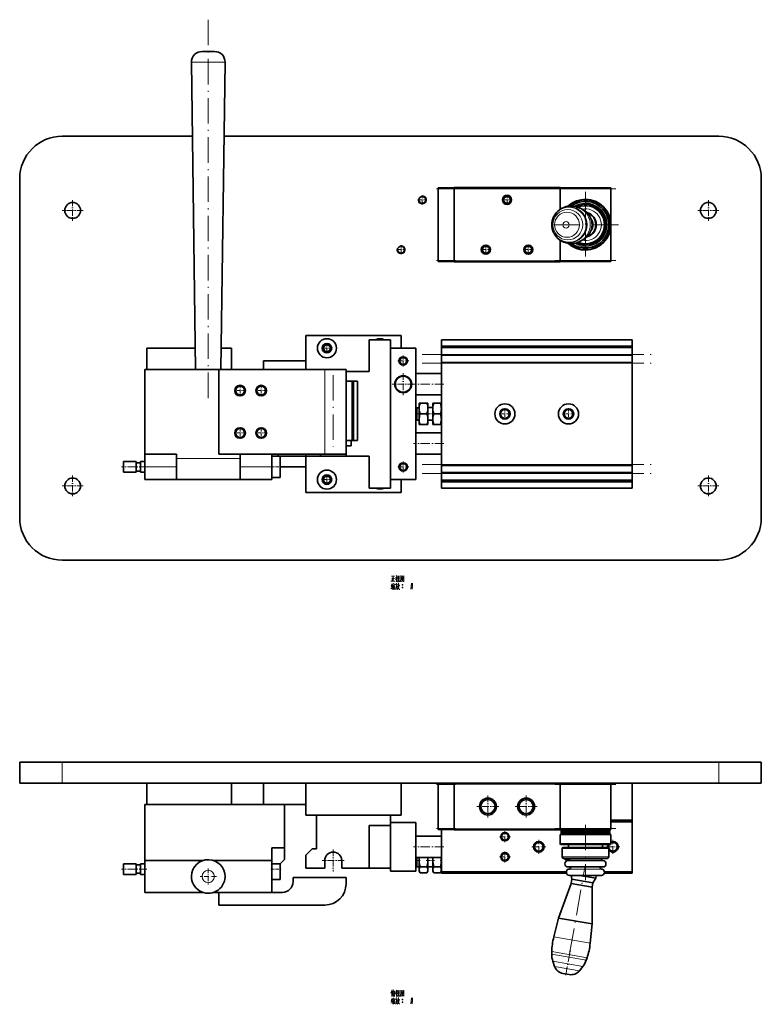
# Model space of a CAD drawing. Extents: x -161 to 1343, y -181 to 611.
# Tile 2 of 8: x 35 to 385, y -181 to 284. Entities that reach past the tile are written whole.
import ezdxf

# ---------------------------------------------------------------- set-up
doc = ezdxf.new("R2010")
doc.units = 0
doc.linetypes.add('DASHDOT', pattern=[18.5, 12, -3, 0.5, -3])

msp = doc.modelspace()

# ---------------------------------------------------------------- linework, layer by layer
at = {"color": 7, "linetype": 'DASHDOT', "lineweight": 13}
for p, q in [((124, 283.5), (124, 103.5)), ((235, 203.75), (295, 203.75)), ((287.6, 203.65), (316.4, 203.65)), ((302, 202.35), (302, 171.15)), ((317.6, 186.75), (286.4, 186.75)), ((235, 169.75), (295, 169.75)), ((287.6, 169.85), (316.4, 169.85)), ((225, 125.6), (333, 125.6)), ((225, 121.4), (333, 121.4)), ((183, 115.8), (183, 82.2)), ((225, 73.6), (333, 73.6)), ((225, 69.4), (333, 69.4)), ((235, -77.24), (295, -77.24)), ((287.6, -77.34), (316.4, -77.34)), ((302, -96.37), (302, -122.41)), ((235, -98.24), (295, -98.24)), ((287.6, -98.04), (316.4, -98.04)), ((294.52, -157.15), (301.82, -115.75))]:
    msp.add_line(p, q, dxfattribs=at)
at = {"color": 7, "lineweight": 35, "ltscale": 0.146156}
msp.add_line((126.93, 268.5), (121.09, 268.5), dxfattribs=at)
at = {"color": 7, "lineweight": 13, "ltscale": 0.396567}
msp.add_line((131.93, 263.43), (116.07, 263.43), dxfattribs=at)
at = {"color": 7, "lineweight": 35}
for p, q in [((118, 118.5), (116.07, 263.43)), ((130, 118.5), (131.93, 263.43)), ((55, 228.5), (116.53, 228.5)), ((131.47, 228.5), (365, 228.5)), ((35, 208.5), (35, 48.5)), ((385, 48.5), (385, 208.5)), ((232.5, 203.65), (232.5, 169.85)), ((290, 204.25), (240, 204.25)), ((240, 203.75), (240, 169.75)), ((314, 204.15), (290, 204.15)), ((290, 169.25), (240, 169.25)), ((314, 169.35), (290, 169.35)), ((215, 134.5), (170, 134.5)), ((210, 62.5), (210, 132.5)), ((234, 132.5), (324, 132.5)), ((95, 128.5), (117.87, 128.5)), ((210, 128.5), (210, 66.5)), ((222, 128.5), (222, 66.5)), ((324, 129.5), (234, 129.5)), ((324, 128.8), (234, 128.8)), ((150, 122.5), (170, 122.5)), ((324, 125.2), (234, 125.2)), ((324, 121.8), (234, 121.8)), ((234, 121.4), (234, 73.6)), ((324, 121.4), (324, 73.6)), ((94, 118.5), (129, 118.5)), ((94, 118.5), (94, 78.5)), ((129, 118.5), (129, 78.5)), ((179, 118.5), (129, 118.5)), ((189, 78.5), (189, 118.5)), ((94, 87.5), (94, 113.5)), ((191.87, 113), (191.87, 85)), ((192.5, 113), (192.5, 85)), ((194.5, 113), (194.5, 85)), ((129, 78.5), (179, 78.5)), ((170, 77.5), (200, 77.5)), ((324, 73.2), (234, 73.2)), ((324, 69.8), (234, 69.8)), ((109, 66.5), (139, 66.5)), ((324, 66.2), (234, 66.2)), ((324, 65.5), (234, 65.5)), ((170, 60.5), (215, 60.5)), ((324, 62.5), (234, 62.5)), ((365, 28.5), (55, 28.5)), ((35, -66.74), (55, -66.74)), ((55, -66.74), (365, -66.74)), ((365, -66.74), (385, -66.74)), ((35, -76.74), (55, -76.74)), ((55, -76.74), (365, -76.74)), ((95, -76.74), (135, -76.74)), ((150, -76.74), (170, -76.74)), ((215, -76.74), (170, -76.74)), ((232.5, -77.34), (232.5, -98.04)), ((290, -76.74), (240, -76.74)), ((240, -77.24), (240, -98.24)), ((290, -76.74), (324, -76.74)), ((314, -76.84), (290, -76.84)), ((290, -77.24), (290, -98.24)), ((314, -77.34), (314, -98.04)), ((365, -76.74), (385, -76.74)), ((94, -113.24), (94, -86.74)), ((94, -86.74), (160, -86.74)), ((95, -86.74), (135, -86.74)), ((150, -86.74), (170, -86.74)), ((160, -107.24), (160, -86.74)), ((215, -91.74), (170, -91.74)), ((200, -96.74), (200, -116.74)), ((210, -116.74), (210, -96.74)), ((222, -95.24), (222, -118.24)), ((324, -94.94), (324, -118.54)), ((234, -98.54), (234, -118.54)), ((290, -98.74), (240, -98.74)), ((314, -98.54), (290, -98.54)), ((290, -100.94), (314, -100.94)), ((290.5, -98.64), (313.5, -98.64)), ((290.5, -99.24), (313.5, -99.24)), ((290.5, -99.44), (313.5, -99.44)), ((290.5, -100.04), (313.5, -100.04)), ((290.5, -100.24), (313.5, -100.24)), ((290.5, -100.84), (313.5, -100.84)), ((290.6, -99.34), (313.4, -99.34)), ((290.6, -100.14), (313.4, -100.14)), ((290, -105.39), (314, -105.39)), ((290.25, -105.64), (313.75, -105.64)), ((291.5, -107.04), (312.5, -107.04)), ((94, -113.24), (121.42, -113.24)), ((94, -113.24), (121.42, -113.24)), ((126.59, -113.24), (154, -113.24)), ((126.59, -113.24), (154, -113.24)), ((291.75, -112.24), (312.25, -112.24)), ((293.01, -118.54), (234, -118.54)), ((293.09, -119.24), (234, -119.24)), ((164, -121.24), (189, -121.24)), ((94, -128.24), (121.42, -128.24)), ((126.58, -128.24), (154, -128.24)), ((159, -128.24), (129, -128.24)), ((179, -134.24), (129, -134.24))]:
    msp.add_line(p, q, dxfattribs=at)
at = {"color": 7, "lineweight": 13, "ltscale": 5.53131e-05}
msp.add_line((131.93, 263.43), (131.93, 263.43), dxfattribs=at)
at = {"color": 7, "linetype": 'DASHDOT', "lineweight": 13, "ltscale": 0.105365}
for p, q in [((225, 200.61), (225, 196.39)), ((265, 200.61), (265, 196.39)), ((227.11, 198.5), (222.89, 198.5)), ((267.11, 198.5), (262.89, 198.5)), ((215, 177.11), (215, 172.89)), ((255, 177.11), (255, 172.89)), ((275, 177.11), (275, 172.89)), ((217.11, 175), (212.89, 175)), ((257.11, 175), (252.89, 175)), ((277.11, 175), (272.89, 175)), ((180, 130.61), (180, 126.39)), ((182.11, 128.5), (177.89, 128.5)), ((182.11, 66.5), (177.89, 66.5)), ((180, 68.61), (180, 64.39))]:
    msp.add_line(p, q, dxfattribs=at)
at = {"color": 7, "linetype": 'DASHDOT', "lineweight": 13, "ltscale": 0.225015}
for p, q in [((240.75, 203.65), (231.75, 203.65)), ((240.75, 169.85), (231.75, 169.85)), ((240.75, -77.34), (231.75, -77.34)), ((240.75, -98.04), (231.75, -98.04))]:
    msp.add_line(p, q, dxfattribs=at)
at = {"color": 7, "lineweight": 35, "ltscale": 0.1875}
for p, q in [((232.5, 204.15), (240, 204.15)), ((232.5, 169.35), (240, 169.35)), ((232.5, -76.84), (240, -76.84)), ((232.5, -98.54), (240, -98.54))]:
    msp.add_line(p, q, dxfattribs=at)
at = {"color": 7, "lineweight": 35, "ltscale": 0.0125}
for p, q in [((232.5, 203.65), (232.5, 204.15)), ((240, 203.75), (240, 204.25)), ((290, 203.75), (290, 204.25)), ((314, 203.65), (314, 204.15)), ((232.5, 169.35), (232.5, 169.85)), ((240, 169.25), (240, 169.75)), ((290, 169.25), (290, 169.75)), ((314, 169.35), (314, 169.85)), ((232.5, -77.34), (232.5, -76.84)), ((240, -77.24), (240, -76.74)), ((290, -77.24), (290, -76.74)), ((314, -77.34), (314, -76.84)), ((232.5, -98.54), (232.5, -98.04)), ((240, -98.74), (240, -98.24)), ((290, -98.74), (290, -98.24)), ((314, -98.54), (314, -98.04))]:
    msp.add_line(p, q, dxfattribs=at)
at = {"color": 7, "lineweight": 13, "ltscale": 0.1875}
for p, q in [((232.5, 203.65), (240, 203.65)), ((232.5, 169.85), (240, 169.85)), ((232.5, -77.34), (240, -77.34)), ((232.5, -98.04), (240, -98.04))]:
    msp.add_line(p, q, dxfattribs=at)
at = {"color": 7, "lineweight": 13}
for p, q in [((290, 203.75), (240, 203.75)), ((314, 203.65), (290, 203.65)), ((290, 169.75), (240, 169.75)), ((314, 169.85), (290, 169.85)), ((324, 125.6), (234, 125.6)), ((324, 121.4), (234, 121.4)), ((179, 78.5), (179, 118.5)), ((109, 76.5), (139, 76.5)), ((324, 73.6), (234, 73.6)), ((324, 69.4), (234, 69.4)), ((290, -77.24), (240, -77.24)), ((314, -77.34), (290, -77.34)), ((290, -98.24), (240, -98.24)), ((314, -98.04), (290, -98.04)), ((291, -107.54), (313, -107.54)), ((291, -111.49), (313, -111.49))]:
    msp.add_line(p, q, dxfattribs=at)
at = {"color": 7, "lineweight": 35, "ltscale": 0.244524}
msp.add_line((290, 203.75), (290, 193.97), dxfattribs=at)
at = {"color": 7, "lineweight": 35, "ltscale": 0.422229}
for p, q in [((314, 203.65), (314, 186.76)), ((314, 186.74), (314, 169.85))]:
    msp.add_line(p, q, dxfattribs=at)
at = {"color": 7, "linetype": 'DASHDOT', "lineweight": 13, "ltscale": 0.24375}
for p, q in [((60, 198.38), (60, 188.62)), ((360, 198.38), (360, 188.62)), ((64.88, 193.5), (55.12, 193.5)), ((364.88, 193.5), (355.12, 193.5)), ((60, 68.37), (60, 58.62)), ((360, 68.37), (360, 58.62)), ((64.88, 63.5), (55.12, 63.5)), ((364.88, 63.5), (355.12, 63.5))]:
    msp.add_line(p, q, dxfattribs=at)
at = {"color": 7, "lineweight": 35, "ltscale": 0.002215}
for p, q in [((286.96, 190.47), (287, 190.55)), ((286.96, 183.03), (287, 182.95))]:
    msp.add_line(p, q, dxfattribs=at)
at = {"color": 7, "lineweight": 35, "ltscale": 0.035733}
msp.add_line((300.76, 193.91), (299.49, 194.55), dxfattribs=at)
at = {"color": 7, "lineweight": 35, "ltscale": 0.244526}
msp.add_line((290, 179.53), (290, 169.75), dxfattribs=at)
at = {"color": 7, "lineweight": 35, "ltscale": 0.035734}
msp.add_line((300.76, 179.59), (299.49, 178.95), dxfattribs=at)
at = {"color": 7, "lineweight": 35, "ltscale": 0.399999}
msp.add_line((170, 118.5), (170, 134.5), dxfattribs=at)
at = {"color": 7, "lineweight": 35, "ltscale": 0.375}
for p, q in [((200, 117.5), (200, 132.5)), ((109, 78.5), (94, 78.5)), ((154, 78.5), (139, 78.5)), ((200, 77.5), (200, 62.5)), ((94, 66.5), (109, 66.5)), ((139, 66.5), (154, 66.5)), ((170, -91.74), (170, -76.74)), ((215, -91.74), (215, -76.74)), ((94, -128.24), (94, -113.24)), ((154, -128.24), (154, -113.24)), ((294.5, -120.24), (309.5, -120.24))]:
    msp.add_line(p, q, dxfattribs=at)
at = {"color": 7, "lineweight": 35, "ltscale": 0.25}
for p, q in [((210, 132.5), (200, 132.5)), ((95, 128.5), (95, 118.5)), ((189, 118.5), (179, 118.5)), ((109, 66.5), (109, 76.5)), ((139, 66.5), (139, 76.5)), ((158, 67.5), (158, 77.5)), ((179, 78.5), (189, 78.5)), ((210, 62.5), (200, 62.5)), ((35, -66.74), (35, -76.74)), ((385, -66.74), (385, -76.74)), ((95, -76.74), (95, -86.74)), ((135, -76.74), (135, -86.74)), ((150, -86.74), (150, -76.74)), ((200, -96.74), (210, -96.74)), ((210, -116.74), (200, -116.74)), ((305.14, -125.75), (295.29, -124.02)), ((305.48, -123.78), (295.63, -122.05))]:
    msp.add_line(p, q, dxfattribs=at)
at = {"color": 7, "lineweight": 35, "ltscale": 0.15}
for p, q in [((215, 128.5), (215, 134.5)), ((90, 75), (84, 75)), ((94, 72.5), (94, 78.5)), ((109, 72.5), (109, 78.5)), ((154, 72.5), (154, 78.5)), ((90, 70), (84, 70)), ((94, 66.5), (94, 72.5)), ((109, 66.5), (109, 72.5)), ((154, 66.5), (154, 72.5)), ((154, -107.24), (160, -107.24)), ((154, -113.24), (154, -107.24)), ((170, -110.74), (170, -116.74)), ((90, -114.74), (84, -114.74)), ((90, -119.74), (84, -119.74)), ((94, -123.24), (94, -117.24)), ((129, -128.24), (129, -134.24))]:
    msp.add_line(p, q, dxfattribs=at)
at = {"color": 7, "lineweight": 35, "ltscale": 0.4}
for p, q in [((234, 116.5), (234, 132.5)), ((234, 62.5), (234, 78.5)), ((175, -107.74), (175, -91.74)), ((305.12, -143.12), (289.36, -140.34))]:
    msp.add_line(p, q, dxfattribs=at)
at = {"color": 7, "lineweight": 35, "ltscale": 0.075}
for p, q in [((324, 132.5), (324, 129.5)), ((324, 65.5), (324, 62.5)), ((189, -121.24), (189, -124.24))]:
    msp.add_line(p, q, dxfattribs=at)
at = {"color": 7, "lineweight": 35, "ltscale": 0.121666}
msp.add_line((130.13, 128.5), (135, 128.5), dxfattribs=at)
at = {"color": 7, "lineweight": 35, "ltscale": 0.249999}
for p, q in [((135, 118.5), (135, 128.5)), ((324, -94.24), (314, -94.24)), ((314, -94.24), (324, -94.24)), ((324, -94.94), (314, -94.94))]:
    msp.add_line(p, q, dxfattribs=at)
at = {"color": 7, "lineweight": 35, "ltscale": 0.3}
for p, q in [((222, 128.5), (210, 128.5)), ((222, 116.5), (234, 116.5)), ((234, 106.5), (222, 106.5)), ((222, 88.5), (234, 88.5)), ((158, 77.5), (170, 77.5)), ((177, 77.5), (189, 77.5)), ((234, 78.5), (222, 78.5)), ((170, 72.5), (158, 72.5)), ((222, 66.5), (210, 66.5)), ((222, -95.24), (210, -95.24)), ((234, -101.74), (222, -101.74)), ((234, -111.74), (222, -111.74)), ((222, -118.24), (210, -118.24))]:
    msp.add_line(p, q, dxfattribs=at)
at = {"color": 7, "lineweight": 35, "ltscale": 0.0175}
for p, q in [((234, 129.5), (234, 128.8)), ((324, 129.5), (324, 128.8)), ((234, 66.2), (234, 65.5)), ((324, 66.2), (324, 65.5)), ((324, -94.24), (324, -94.94)), ((234, -118.54), (234, -119.24)), ((324, -118.54), (324, -119.24))]:
    msp.add_line(p, q, dxfattribs=at)
at = {"color": 7, "lineweight": 35, "ltscale": 0.08}
for p, q in [((234, 128.8), (234, 125.6)), ((324, 128.8), (324, 125.6)), ((234, 69.4), (234, 66.2)), ((324, 69.4), (324, 66.2))]:
    msp.add_line(p, q, dxfattribs=at)
at = {"color": 7, "lineweight": 35, "ltscale": 0.01}
for p, q in [((234, 125.2), (234, 125.6)), ((324, 125.2), (324, 125.6)), ((234, 121.4), (234, 121.8)), ((324, 121.4), (324, 121.8)), ((234, 73.2), (234, 73.6)), ((234, 69.4), (234, 69.8)), ((324, 73.2), (324, 73.6)), ((324, 69.4), (324, 69.8))]:
    msp.add_line(p, q, dxfattribs=at)
at = {"color": 7, "lineweight": 35, "ltscale": 0.099999}
msp.add_line((150, 118.5), (150, 122.5), dxfattribs=at)
at = {"color": 7, "linetype": 'DASHDOT', "lineweight": 13, "ltscale": 0.13}
for p, q in [((218.6, 122.5), (213.4, 122.5)), ((216, 125.1), (216, 119.9)), ((216, 75.1), (216, 69.9)), ((218.6, 72.5), (213.4, 72.5)), ((266.6, -101.99), (261.4, -101.99)), ((264, -99.39), (264, -104.59)), ((266.6, -111.49), (261.4, -111.49)), ((264, -108.89), (264, -114.09))]:
    msp.add_line(p, q, dxfattribs=at)
at = {"color": 7, "lineweight": 35, "ltscale": 0.085}
for p, q in [((234, 125.2), (234, 121.8)), ((324, 125.2), (324, 121.8)), ((234, 73.2), (234, 69.8)), ((324, 73.2), (324, 69.8))]:
    msp.add_line(p, q, dxfattribs=at)
at = {"color": 7, "lineweight": 35, "ltscale": 0.125}
for p, q in [((94, 118.5), (94, 113.5)), ((223.5, 95), (223.5, 100)), ((227.67, 95), (227.67, 100)), ((230, 95), (230, 100)), ((84, 75), (84, 70)), ((90, 75), (90, 70)), ((92, 75), (92, 70)), ((210, -91.74), (210, -96.74)), ((158, -122.24), (158, -117.24))]:
    msp.add_line(p, q, dxfattribs=at)
at = {"color": 7, "lineweight": 35, "ltscale": 0.275}
for p, q in [((189, 117.5), (200, 117.5)), ((200, 77.5), (189, 77.5))]:
    msp.add_line(p, q, dxfattribs=at)
at = {"color": 7, "linetype": 'DASHDOT', "lineweight": 13, "ltscale": 0.26}
for p, q in [((216, 116.7), (216, 106.3)), ((221.2, 111.5), (210.8, 111.5)), ((256, -82.54), (256, -92.94)), ((274, -82.54), (274, -92.94)), ((279.2, -87.74), (268.8, -87.74)), ((183, -108.04), (183, -118.44)), ((188.2, -113.24), (177.8, -113.24))]:
    msp.add_line(p, q, dxfattribs=at)
at = {"color": 7, "lineweight": 35, "ltscale": 0.057289}
msp.add_line((189, 113), (191.29, 113), dxfattribs=at)
at = {"color": 7, "lineweight": 35, "ltscale": 0.030211}
msp.add_line((191.29, 113), (192.5, 113), dxfattribs=at)
at = {"color": 7, "lineweight": 35, "ltscale": 0.05}
for p, q in [((192.5, 113), (194.5, 113)), ((192.5, 85), (194.5, 85)), ((92, 74.5), (90, 74.5)), ((94, 75), (92, 75)), ((109, 76.5), (109, 78.5)), ((139, 76.5), (139, 78.5)), ((92, 70.5), (90, 70.5)), ((94, 70), (92, 70)), ((173, -107.74), (175, -107.74)), ((92, -115.24), (90, -115.24)), ((94, -114.74), (92, -114.74)), ((92, -119.24), (90, -119.24)), ((94, -119.74), (92, -119.74)), ((164, -123.24), (164, -121.24)), ((295.63, -122.05), (295.29, -124.02)), ((305.14, -125.75), (305.48, -123.78))]:
    msp.add_line(p, q, dxfattribs=at)
at = {"color": 7, "linetype": 'DASHDOT', "lineweight": 13, "ltscale": 0.360015}
for p, q in [((235.2, 111.5), (220.8, 111.5)), ((235.2, 83.5), (220.8, 83.5)), ((235.2, -106.74), (220.8, -106.74))]:
    msp.add_line(p, q, dxfattribs=at)
at = {"color": 7, "linetype": 'DASHDOT', "lineweight": 13, "ltscale": 0.134355}
for p, q in [((141.69, 108.5), (136.31, 108.5)), ((139, 111.19), (139, 105.81)), ((151.69, 108.5), (146.31, 108.5)), ((149, 111.19), (149, 105.81)), ((264, 100.19), (264, 94.81)), ((294, 100.19), (294, 94.81)), ((266.69, 97.5), (261.31, 97.5)), ((141.69, 88.5), (136.31, 88.5)), ((139, 91.19), (139, 85.81)), ((151.69, 88.5), (146.31, 88.5)), ((149, 91.19), (149, 85.81))]:
    msp.add_line(p, q, dxfattribs=at)
at = {"color": 7, "lineweight": 35, "ltscale": 0.0625}
for p, q in [((223.5, 100), (223.5, 102.5)), ((227.67, 100), (227.67, 102.5)), ((230, 100), (230, 102.5)), ((223.5, 92.5), (223.5, 95)), ((227.67, 92.5), (227.67, 95)), ((230, 92.5), (230, 95)), ((191.5, 82.5), (191.5, 85)), ((189, 82.5), (191.5, 82.5)), ((84, -114.74), (84, -117.24)), ((90, -114.74), (90, -117.24)), ((92, -114.74), (92, -117.24)), ((158, -117.24), (158, -114.74)), ((84, -117.24), (84, -119.74)), ((90, -117.24), (90, -119.74)), ((92, -117.24), (92, -119.74))]:
    msp.add_line(p, q, dxfattribs=at)
at = {"color": 7, "lineweight": 35, "ltscale": 0.011164}
for p, q in [((223.5, 102.5), (223.95, 102.5)), ((227.67, 102.5), (227.22, 102.5)), ((230, 102.5), (230.45, 102.5)), ((234, 102.5), (233.55, 102.5)), ((223.5, 92.5), (223.95, 92.5)), ((227.67, 92.5), (227.22, 92.5)), ((230, 92.5), (230.45, 92.5)), ((234, 92.5), (233.55, 92.5))]:
    msp.add_line(p, q, dxfattribs=at)
at = {"color": 7, "lineweight": 35, "ltscale": 0.081921}
for p, q in [((223.95, 102.5), (227.22, 102.5)), ((223.95, 97.5), (227.22, 97.5)), ((223.95, 92.5), (227.22, 92.5)), ((223.95, -116.13), (227.22, -116.13)), ((223.95, -119.01), (227.22, -119.01))]:
    msp.add_line(p, q, dxfattribs=at)
at = {"color": 7, "lineweight": 35, "ltscale": 0.077671}
for p, q in [((230.45, 102.5), (233.55, 102.5)), ((230.45, 97.5), (233.55, 97.5)), ((230.45, 92.5), (233.55, 92.5)), ((230.45, -116.13), (233.55, -116.13)), ((230.45, -119.01), (233.55, -119.01))]:
    msp.add_line(p, q, dxfattribs=at)
at = {"color": 7, "lineweight": 35, "ltscale": 0.1}
for p, q in [((234, 102.5), (234, 106.5)), ((234, 88.5), (234, 92.5)), ((154, 77.5), (158, 77.5)), ((154, 67.5), (158, 67.5)), ((94, -117.24), (94, -113.24)), ((154, -114.74), (158, -114.74)), ((154, -122.24), (158, -122.24))]:
    msp.add_line(p, q, dxfattribs=at)
at = {"color": 7, "lineweight": 35, "ltscale": 0.017678}
for p, q in [((222.5, 100.37), (222, 99.87)), ((222, 95.13), (222.5, 94.63)), ((222, -115.61), (222.5, -116.11))]:
    msp.add_line(p, q, dxfattribs=at)
at = {"color": 7, "lineweight": 35, "ltscale": 0.025}
for p, q in [((222.5, 100.37), (223.5, 100.37)), ((223.5, 94.63), (222.5, 94.63)), ((192.5, 85), (191.5, 85)), ((157, 78.5), (157, 77.5)), ((170, 78.5), (170, 77.5)), ((177, 78.5), (177, 77.5)), ((189, 78.5), (189, 77.5)), ((223.5, -116.11), (222.5, -116.11))]:
    msp.add_line(p, q, dxfattribs=at)
at = {"color": 7, "lineweight": 35, "ltscale": 0.071651}
for p, q in [((222.5, 97.5), (222.5, 100.37)), ((222.5, 94.63), (222.5, 97.5)), ((222.5, -116.11), (222.5, -113.24))]:
    msp.add_line(p, q, dxfattribs=at)
at = {"color": 7, "lineweight": 35, "ltscale": 0.05825}
for p, q in [((227.67, 100.5), (230, 100.5)), ((230, 94.5), (227.67, 94.5)), ((230, -116.24), (227.67, -116.24))]:
    msp.add_line(p, q, dxfattribs=at)
at = {"color": 7, "linetype": 'DASHDOT', "lineweight": 13, "ltscale": 0.058547}
msp.add_line((221.8, 97.5), (224.15, 97.5), dxfattribs=at)
at = {"color": 7, "linetype": 'DASHDOT', "lineweight": 13, "ltscale": 0.09671}
for p, q in [((230.77, 97.5), (226.9, 97.5)), ((230.77, -113.24), (226.9, -113.24))]:
    msp.add_line(p, q, dxfattribs=at)
at = {"color": 7, "linetype": 'DASHDOT', "lineweight": 13, "ltscale": 0.01676}
msp.add_line((234.16, 97.5), (233.49, 97.5), dxfattribs=at)
at = {"color": 7, "linetype": 'DASHDOT', "lineweight": 13, "ltscale": 0.134354}
msp.add_line((296.69, 97.5), (291.31, 97.5), dxfattribs=at)
at = {"color": 7, "lineweight": 35, "ltscale": 0.225}
for p, q in [((94, 87.5), (94, 78.5)), ((170, -116.74), (179, -116.74))]:
    msp.add_line(p, q, dxfattribs=at)
at = {"color": 7, "lineweight": 35, "ltscale": 0.062478}
msp.add_line((191.5, 85), (189, 85), dxfattribs=at)
at = {"color": 7, "lineweight": 35, "ltscale": 0.025001}
msp.add_line((170, 78.5), (170, 77.5), dxfattribs=at)
at = {"color": 7, "lineweight": 35, "ltscale": 0.425}
msp.add_line((170, 77.5), (170, 60.5), dxfattribs=at)
at = {"color": 7, "lineweight": 35, "ltscale": 0.175}
msp.add_line((177, 77.5), (170, 77.5), dxfattribs=at)
at = {"color": 7, "linetype": 'DASHDOT', "lineweight": 13, "ltscale": 0.300015}
for p, q in [((95, 72.5), (83, 72.5)), ((95, -117.24), (83, -117.24))]:
    msp.add_line(p, q, dxfattribs=at)
at = {"color": 7, "lineweight": 13, "ltscale": 0.375}
for p, q in [((109, 72.5), (94, 72.5)), ((154, 72.5), (139, 72.5)), ((294.5, -117.24), (309.5, -117.24))]:
    msp.add_line(p, q, dxfattribs=at)
at = {"color": 7, "linetype": 'DASHDOT', "lineweight": 13, "ltscale": 0.12}
for p, q in [((153.6, 72.5), (158.4, 72.5)), ((153.6, -117.24), (158.4, -117.24))]:
    msp.add_line(p, q, dxfattribs=at)
at = {"color": 7, "lineweight": 35, "ltscale": 0.034707}
msp.add_line((139, 66.5), (139, 67.89), dxfattribs=at)
at = {"color": 7, "lineweight": 35, "ltscale": 0.150001}
for p, q in [((215, 66.5), (215, 60.5)), ((234, -76.74), (240, -76.74))]:
    msp.add_line(p, q, dxfattribs=at)
at = {"color": 7, "lineweight": 13, "ltscale": 0.25}
for p, q in [((55, -66.74), (55, -76.74)), ((365, -66.74), (365, -76.74))]:
    msp.add_line(p, q, dxfattribs=at)
at = {"color": 7, "lineweight": 35, "ltscale": 0.002499}
msp.add_line((234, -76.74), (234, -76.84), dxfattribs=at)
at = {"color": 7, "lineweight": 35, "ltscale": 0.4375}
msp.add_line((324, -76.74), (324, -94.24), dxfattribs=at)
at = {"color": 7, "linetype": 'DASHDOT', "lineweight": 13, "ltscale": 0.259999}
msp.add_line((261.2, -87.74), (250.8, -87.74), dxfattribs=at)
at = {"color": 7, "lineweight": 35, "ltscale": 0.0375}
for p, q in [((210, -95.24), (210, -96.74)), ((222.5, -113.24), (222.5, -111.74)), ((223.5, -113.24), (223.5, -111.74)), ((227.67, -113.24), (227.67, -111.74)), ((230, -113.24), (230, -111.74)), ((210, -116.74), (210, -118.24))]:
    msp.add_line(p, q, dxfattribs=at)
at = {"color": 7, "lineweight": 35, "ltscale": 0.11125}
for p, q in [((290, -100.94), (290, -105.39)), ((314, -105.39), (314, -100.94))]:
    msp.add_line(p, q, dxfattribs=at)
at = {"color": 7, "lineweight": 35, "ltscale": 0.003535}
for p, q in [((290.5, -98.64), (290.6, -98.54)), ((290.6, -99.34), (290.5, -99.24)), ((290.5, -99.44), (290.6, -99.34)), ((290.6, -100.14), (290.5, -100.04)), ((290.5, -100.24), (290.6, -100.14)), ((290.6, -100.94), (290.5, -100.84))]:
    msp.add_line(p, q, dxfattribs=at)
at = {"color": 7, "lineweight": 35, "ltscale": 0.015}
for p, q in [((290.5, -98.64), (290.5, -99.24)), ((290.5, -99.44), (290.5, -100.04)), ((290.5, -100.24), (290.5, -100.84)), ((313.5, -99.24), (313.5, -98.64)), ((313.5, -100.04), (313.5, -99.44)), ((313.5, -100.84), (313.5, -100.24))]:
    msp.add_line(p, q, dxfattribs=at)
at = {"color": 7, "lineweight": 35, "ltscale": 0.003536}
for p, q in [((313.4, -98.54), (313.5, -98.64)), ((313.5, -99.24), (313.4, -99.34)), ((313.4, -99.34), (313.5, -99.44)), ((313.5, -100.04), (313.4, -100.14)), ((313.4, -100.14), (313.5, -100.24)), ((313.5, -100.84), (313.4, -100.94))]:
    msp.add_line(p, q, dxfattribs=at)
at = {"color": 7, "linetype": 'DASHDOT', "lineweight": 13, "ltscale": 0.1625}
for p, q in [((283.25, -106.74), (276.75, -106.74)), ((280, -103.49), (280, -109.99)), ((318.25, -106.74), (311.75, -106.74)), ((315, -103.49), (315, -109.99))]:
    msp.add_line(p, q, dxfattribs=at)
at = {"color": 7, "lineweight": 35, "ltscale": 0.008839}
for p, q in [((290.25, -105.64), (290, -105.39)), ((314, -105.39), (313.75, -105.64))]:
    msp.add_line(p, q, dxfattribs=at)
at = {"color": 7, "lineweight": 35, "ltscale": 0.035}
for p, q in [((294, -105.64), (294, -107.04)), ((310, -107.04), (310, -105.64))]:
    msp.add_line(p, q, dxfattribs=at)
at = {"color": 7, "lineweight": 35, "ltscale": 0.1375}
msp.add_line((160, -112.74), (160, -107.24), dxfattribs=at)
at = {"color": 7, "lineweight": 35, "ltscale": 0.106066}
msp.add_line((170, -110.74), (173, -107.74), dxfattribs=at)
at = {"color": 7, "lineweight": 35, "ltscale": 0.09875}
for p, q in [((291, -107.54), (291, -111.49)), ((313, -111.49), (313, -107.54))]:
    msp.add_line(p, q, dxfattribs=at)
at = {"color": 7, "lineweight": 35, "ltscale": 0.070711}
msp.add_line((158, -114.74), (160, -112.74), dxfattribs=at)
at = {"color": 7, "lineweight": 35, "ltscale": 0.0875}
for p, q in [((179, -116.74), (179, -113.24)), ((187, -113.24), (187, -116.74))]:
    msp.add_line(p, q, dxfattribs=at)
at = {"color": 7, "linetype": 'DASHDOT', "lineweight": 13, "ltscale": 0.058397}
msp.add_line((221.81, -113.24), (224.14, -113.24), dxfattribs=at)
at = {"color": 7, "lineweight": 35, "ltscale": 0.108253}
for p, q in [((223.5, -117.57), (223.5, -113.24)), ((227.67, -117.57), (227.67, -113.24)), ((230, -117.57), (230, -113.24))]:
    msp.add_line(p, q, dxfattribs=at)
at = {"color": 7, "linetype": 'DASHDOT', "lineweight": 13, "ltscale": 0.013997}
msp.add_line((234.07, -113.24), (233.51, -113.24), dxfattribs=at)
at = {"color": 7, "lineweight": 35, "ltscale": 0.41}
for p, q in [((293.8, -113.24), (310.2, -113.24)), ((293.8, -116.24), (310.2, -116.24))]:
    msp.add_line(p, q, dxfattribs=at)
at = {"color": 7, "linetype": 'DASHDOT', "lineweight": 13, "ltscale": 0.190638}
for p, q in [((127.81, -120.74), (120.19, -120.74)), ((124, -116.93), (124, -124.55))]:
    msp.add_line(p, q, dxfattribs=at)
at = {"color": 7, "lineweight": 35, "ltscale": 0.325}
msp.add_line((187, -116.74), (200, -116.74), dxfattribs=at)
at = {"color": 7, "lineweight": 35, "ltscale": 0.016747}
for p, q in [((223.5, -118.24), (223.5, -117.57)), ((227.67, -118.24), (227.67, -117.57)), ((230, -118.24), (230, -117.57))]:
    msp.add_line(p, q, dxfattribs=at)
at = {"color": 7, "lineweight": 35, "ltscale": 0.022329}
for p, q in [((223.5, -118.24), (223.95, -119.01)), ((227.67, -118.24), (227.22, -119.01)), ((230, -118.24), (230.45, -119.01)), ((234, -118.24), (233.55, -119.01))]:
    msp.add_line(p, q, dxfattribs=at)
at = {"color": 7, "lineweight": 35, "ltscale": 0.046314}
msp.add_line((295.63, -122.05), (295.23, -120.24), dxfattribs=at)
at = {"color": 7, "lineweight": 35, "ltscale": 0.194993}
msp.add_line((306.88, -121.59), (299.2, -120.24), dxfattribs=at)
at = {"color": 7, "lineweight": 35, "ltscale": 0.034382}
msp.add_line((306.88, -121.59), (307.12, -120.24), dxfattribs=at)
at = {"color": 7, "lineweight": 35, "ltscale": 0.327145}
msp.add_line((324, -119.24), (310.91, -119.24), dxfattribs=at)
at = {"color": 7, "lineweight": 35, "ltscale": 0.325334}
msp.add_line((324, -118.54), (310.99, -118.54), dxfattribs=at)
at = {"color": 7, "lineweight": 35, "ltscale": 0.434029}
for p, q in [((289.36, -140.34), (295.29, -124.02)), ((305.14, -125.75), (305.12, -143.12))]:
    msp.add_line(p, q, dxfattribs=at)
at = {"color": 7, "lineweight": 35, "ltscale": 0.065}
msp.add_line((306.88, -121.59), (305.48, -123.78), dxfattribs=at)
at = {"color": 7, "lineweight": 35, "ltscale": 0.230035}
for p, q in [((287.06, -149.24), (289.36, -140.34)), ((305.12, -143.12), (304.24, -152.27))]:
    msp.add_line(p, q, dxfattribs=at)
at = {"color": 7, "lineweight": 13, "ltscale": 0.436115}
msp.add_line((304.24, -152.27), (287.06, -149.24), dxfattribs=at)
at = {"color": 7, "lineweight": 35, "ltscale": 0.028372}
for p, q in [((286.09, -157.34), (286.11, -156.21)), ((302.75, -159.14), (302.38, -160.22))]:
    msp.add_line(p, q, dxfattribs=at)
at = {"color": 7, "lineweight": 13, "ltscale": 0.413654}
msp.add_line((302.38, -160.22), (286.09, -157.34), dxfattribs=at)
at = {"color": 7, "lineweight": 13, "ltscale": 0.422481}
msp.add_line((302.75, -159.14), (286.11, -156.21), dxfattribs=at)
at = {"color": 7, "linetype": 'DASHDOT', "lineweight": 13, "ltscale": 0.346061}
msp.add_line((292.73, -167.32), (295.13, -153.69), dxfattribs=at)
at = {"color": 7, "lineweight": 13, "ltscale": 0.357631}
msp.add_line((300.71, -163.24), (286.62, -160.76), dxfattribs=at)
at = {"color": 7, "lineweight": 35, "ltscale": 0.063548}
for p, q in [((287.44, -163.16), (286.62, -160.76)), ((300.71, -163.24), (299.12, -165.22))]:
    msp.add_line(p, q, dxfattribs=at)
at = {"color": 7, "lineweight": 13, "ltscale": 0.29628}
msp.add_line((299.12, -165.22), (287.44, -163.16), dxfattribs=at)
at = {"color": 7, "lineweight": 35, "ltscale": 0.077335}
msp.add_line((294.35, -167.01), (291.31, -166.47), dxfattribs=at)
at = {"color": 7, "lineweight": 35}
for points in [[(287.01, 190.57), (287.54, 191.49), (288.19, 192.35), (289, 193.18), (289.82, 193.85), (290.75, 194.43), (291.83, 194.93), (292.98, 195.29), (293.99, 195.48), (295.05, 195.56), (296.07, 195.53), (297.1, 195.38), (298.27, 195.06), (299.34, 194.63), (299.48, 194.55)], [(287.01, 182.92), (287.54, 182.01), (288.19, 181.15), (289, 180.32), (289.82, 179.65), (290.75, 179.07), (291.83, 178.57), (292.98, 178.21), (293.99, 178.02), (295.05, 177.94), (296.07, 177.97), (297.1, 178.12), (298.27, 178.44), (299.34, 178.87), (299.48, 178.95)], [(223.95, 102.5), (223.69, 101.58), (223.54, 100.76), (223.5, 100)], [(227.67, 100), (227.65, 100.57), (227.57, 101.16), (227.43, 101.79), (227.22, 102.5)], [(230.45, 102.5), (230.19, 101.58), (230.04, 100.76), (230, 100)], [(234, 100), (233.98, 100.51), (233.92, 101.01), (233.77, 101.76), (233.55, 102.5)], [(223.5, 100), (223.54, 99.31), (223.65, 98.59), (223.95, 97.5)], [(227.22, 97.5), (227.48, 98.42), (227.63, 99.24), (227.67, 100)], [(230, 100), (230.04, 99.31), (230.15, 98.59), (230.45, 97.5)], [(233.55, 97.5), (233.75, 98.15), (233.89, 98.8), (233.97, 99.4), (234, 100)], [(223.95, 97.5), (223.75, 96.85), (223.61, 96.2), (223.53, 95.6), (223.5, 95)], [(223.5, 95), (223.52, 94.49), (223.58, 93.99), (223.73, 93.24), (223.95, 92.5)], [(227.67, 95), (227.65, 95.51), (227.59, 96.01), (227.44, 96.76), (227.22, 97.5)], [(227.22, 92.5), (227.42, 93.15), (227.56, 93.8), (227.64, 94.4), (227.67, 95)], [(230.45, 97.5), (230.19, 96.58), (230.04, 95.76), (230, 95)], [(230, 95), (230.02, 94.43), (230.1, 93.84), (230.24, 93.21), (230.45, 92.5)], [(234, 95), (233.98, 95.51), (233.92, 96.01), (233.77, 96.76), (233.55, 97.5)], [(233.55, 92.5), (233.81, 93.42), (233.96, 94.24), (234, 95)], [(223.5, -113.24), (223.52, -113.83), (223.58, -114.41), (223.8, -115.56), (223.95, -116.13)], [(223.95, -116.13), (223.69, -116.66), (223.54, -117.13), (223.5, -117.57)], [(227.67, -113.24), (227.65, -113.83), (227.59, -114.41), (227.37, -115.56), (227.22, -116.13)], [(227.67, -117.57), (227.63, -117.13), (227.48, -116.66), (227.22, -116.13)], [(230, -113.24), (230.02, -113.83), (230.08, -114.41), (230.3, -115.56), (230.45, -116.13)], [(230.45, -116.13), (230.19, -116.66), (230.04, -117.13), (230, -117.57)], [(234, -113.24), (233.98, -113.83), (233.92, -114.41), (233.7, -115.56), (233.55, -116.13)], [(234, -117.57), (233.98, -117.28), (233.92, -116.98), (233.77, -116.55), (233.55, -116.13)], [(223.5, -117.57), (223.54, -117.97), (223.65, -118.38), (223.95, -119.01)], [(227.22, -119.01), (227.48, -118.48), (227.63, -118.01), (227.67, -117.57)], [(230, -117.57), (230.04, -117.97), (230.15, -118.38), (230.45, -119.01)], [(233.55, -119.01), (233.75, -118.62), (233.9, -118.23), (233.97, -117.9), (234, -117.57)]]:
    msp.add_lwpolyline(points, dxfattribs=at)
at = {"color": 7, "lineweight": 13}
for points in [[(210.18, 18.52), (212.13, 18.63)], [(210.46, 20.94), (211.96, 21.01)], [(210.74, 20.13), (210.74, 18.56)], [(211.23, 20.94), (211.23, 19.78), (211.23, 18.59)], [(211.23, 19.82), (211.85, 19.89)], [(213.04, 20.55), (212.87, 20.06), (212.38, 19.33)], [(212.41, 20.34), (212.98, 20.41)], [(212.7, 21.22), (212.98, 20.8)], [(212.87, 20.06), (212.87, 18.28)], [(212.87, 19.89), (213.18, 19.57)], [(213.26, 18.56), (213.5, 18.91)], [(213.46, 21.18), (213.46, 19.5)], [(214.13, 21.01), (213.46, 20.94)], [(213.68, 19.54), (213.5, 18.91)], [(213.78, 20.59), (213.68, 19.54)], [(213.82, 18.56), (213.82, 19.64)], [(214.06, 19.43), (214.13, 21.11)], [(214.38, 19.08), (214.38, 18.45)], [(214.9, 21.22), (214.9, 19.75), (214.9, 18.24)], [(214.9, 21.18), (214.9, 19.78), (214.9, 18.38)], [(216.37, 21.04), (214.9, 20.9)], [(214.9, 18.49), (216.26, 18.59)], [(214.97, 19.29), (215.46, 19.71)], [(215.67, 20.76), (215.11, 19.96)], [(215.43, 20.2), (216.12, 19.47)], [(215.43, 19.12), (215.77, 18.73)], [(215.46, 20.41), (215.91, 20.48)], [(215.46, 19.71), (215.67, 19.99)], [(215.53, 19.5), (215.77, 19.22)], [(215.67, 19.99), (216.02, 20.62)], [(216.12, 19.47), (216.3, 19.5)], [(216.34, 18.31), (216.34, 18.42), (216.26, 18.59)], [(216.34, 18.42), (216.34, 19.78), (216.37, 21.18)], [(210.21, 15.02), (210.91, 15.41)], [(210.66, 16.46), (210.24, 16.32)], [(210.74, 17.47), (210.28, 16.39)], [(210.32, 15.69), (210.84, 15.86)], [(210.8, 16.7), (210.35, 15.69)], [(211.12, 16.18), (210.8, 15.69)], [(211.05, 17.16), (210.95, 16.6)], [(211.05, 17.02), (212.1, 17.16)], [(211.29, 16.74), (211.12, 16.18)], [(211.15, 16.25), (211.15, 14.53)], [(211.37, 16.46), (212.07, 16.56)], [(211.43, 17.65), (211.61, 17.26)], [(211.43, 16.04), (211.47, 14.64)], [(211.43, 15.93), (211.96, 16)], [(211.47, 15.37), (211.85, 15.44)], [(211.93, 14.88), (211.51, 14.81)], [(211.68, 16.49), (211.61, 15.93)], [(211.99, 16.11), (211.93, 14.71)], [(212.13, 17.26), (211.99, 16.81)], [(212.9, 16.88), (212.8, 15.97), (212.7, 15.55), (212.38, 14.67)], [(212.41, 16.81), (213.46, 16.95)], [(213.22, 16.39), (213.12, 15.55), (212.98, 14.71), (212.76, 14.99)], [(212.84, 16.21), (213.22, 16.28)], [(212.9, 17.72), (213.01, 17.16)], [(212.98, 18.28), (213.26, 18.56)], [(213.6, 15.13), (213.22, 14.6)], [(213.6, 16.39), (213.43, 15.83)], [(213.54, 16.14), (214.1, 14.71)], [(213.74, 17.02), (213.6, 16.39)], [(213.88, 15.76), (213.6, 15.13)], [(213.68, 16.63), (214.38, 16.77)], [(213.82, 17.75), (213.74, 17.02)], [(213.96, 18.45), (213.82, 18.56)], [(214.1, 16.7), (213.88, 15.76)], [(214.38, 18.45), (213.96, 18.45)], [(214.1, 14.71), (214.41, 14.71)], [(215.43, 16.84), (215.81, 16.84)], [(215.43, 15.58), (215.81, 15.58)], [(215.46, 16.95), (215.77, 16.95)], [(215.46, 16.7), (215.77, 16.7)], [(215.46, 15.69), (215.77, 15.69)], [(215.46, 15.44), (215.77, 15.44)], [(219.87, 17.58), (219.76, 16.18), (219.66, 14.78)], [(219.87, 16.84), (220.26, 16.84)], [(219.87, 15.58), (220.26, 15.58)], [(219.9, 16.95), (220.22, 16.95)], [(219.9, 16.7), (220.22, 16.7)], [(219.9, 15.69), (220.22, 15.69)], [(219.9, 15.44), (220.22, 15.44)], [(220.46, 17.58), (220.36, 16.18), (220.26, 14.78)], [(210.8, -174.26), (210.1, -175.87)], [(210.56, -174.92), (210.56, -176.15), (210.56, -177.41)], [(210.95, -176.04), (210.84, -176.67)], [(210.98, -174.75), (210.95, -176.04)], [(210.98, -174.99), (212.1, -174.82)], [(211.26, -175.62), (211.01, -176.08)], [(211.37, -175.1), (211.26, -175.62)], [(211.26, -175.62), (211.26, -177.37)], [(211.37, -174.29), (211.57, -174.78)], [(211.37, -175.8), (212.17, -175.66)], [(211.43, -176.04), (211.57, -176.46)], [(211.82, -174.99), (211.82, -176.18), (211.82, -177.41)], [(213.04, -175.03), (212.87, -175.52), (212.38, -176.25)], [(212.41, -175.24), (212.98, -175.17)], [(212.7, -174.36), (212.98, -174.78)], [(212.87, -175.52), (212.87, -177.3)], [(212.87, -175.69), (213.18, -176.01)], [(213.46, -174.4), (213.46, -176.08)], [(214.13, -174.57), (213.46, -174.64)], [(213.68, -176.04), (213.5, -176.67)], [(213.78, -174.99), (213.68, -176.04)], [(213.82, -177.02), (213.82, -175.94)], [(214.06, -176.15), (214.13, -174.47)], [(214.38, -176.5), (214.38, -177.13)], [(214.9, -174.36), (214.9, -175.83), (214.9, -177.34)], [(214.9, -174.4), (214.9, -175.8), (214.9, -177.2)], [(216.37, -174.54), (214.9, -174.68)], [(214.97, -176.29), (215.46, -175.87)], [(215.67, -174.82), (215.11, -175.62)], [(215.43, -175.38), (216.12, -176.11)], [(215.43, -176.46), (215.77, -176.85)], [(215.46, -175.17), (215.91, -175.1)], [(215.46, -175.87), (215.67, -175.59)], [(215.53, -176.08), (215.77, -176.36)], [(215.67, -175.59), (216.02, -174.96)], [(216.12, -176.11), (216.3, -176.08)], [(216.34, -177.16), (216.34, -175.8), (216.37, -174.4)], [(210.21, -180.56), (210.91, -180.17)], [(210.66, -179.12), (210.24, -179.26)], [(210.74, -178.11), (210.28, -179.19)], [(210.32, -179.89), (210.84, -179.72)], [(210.8, -178.88), (210.35, -179.89)], [(210.84, -176.67), (210.66, -177.3)], [(211.12, -179.4), (210.8, -179.89)], [(211.05, -178.42), (210.95, -178.98)], [(211.05, -178.56), (212.1, -178.42)], [(211.29, -178.84), (211.12, -179.4)], [(211.15, -179.33), (211.15, -181.05)], [(211.37, -179.12), (212.07, -179.02)], [(211.43, -177.93), (211.61, -178.32)], [(211.43, -179.54), (211.47, -180.94)], [(211.43, -179.65), (211.96, -179.58)], [(211.47, -180.21), (211.85, -180.14)], [(211.93, -180.7), (211.51, -180.77)], [(211.82, -177.41), (211.54, -176.95)], [(211.68, -179.09), (211.61, -179.65)], [(211.99, -179.47), (211.93, -180.87)], [(212.13, -178.32), (211.99, -178.77)], [(212.9, -178.7), (212.8, -179.61), (212.7, -180.03), (212.38, -180.91)], [(212.41, -178.77), (213.46, -178.63)], [(213.22, -179.19), (213.12, -180.03), (212.98, -180.87), (212.76, -180.59)], [(212.84, -179.37), (213.22, -179.3)], [(212.9, -177.86), (213.01, -178.42)], [(212.98, -177.3), (213.26, -177.02)], [(213.6, -180.45), (213.22, -180.98)], [(213.26, -177.02), (213.5, -176.67)], [(213.6, -179.19), (213.43, -179.75)], [(213.54, -179.44), (214.1, -180.87)], [(213.74, -178.56), (213.6, -179.19)], [(213.88, -179.82), (213.6, -180.45)], [(213.68, -178.95), (214.38, -178.81)], [(213.82, -177.83), (213.74, -178.56)], [(213.96, -177.13), (213.82, -177.02)], [(214.1, -178.88), (213.88, -179.82)], [(214.38, -177.13), (213.96, -177.13)], [(214.1, -180.87), (214.41, -180.87)], [(214.9, -177.09), (216.26, -176.99)], [(215.43, -178.74), (215.81, -178.74)], [(215.43, -180), (215.81, -180)], [(215.46, -178.63), (215.77, -178.63)], [(215.46, -178.88), (215.77, -178.88)], [(215.46, -179.89), (215.77, -179.89)], [(215.46, -180.14), (215.77, -180.14)], [(216.34, -177.27), (216.34, -177.16), (216.26, -176.99)], [(219.87, -178), (219.76, -179.4), (219.66, -180.8)], [(219.87, -178.74), (220.26, -178.74)], [(219.87, -180), (220.26, -180)], [(219.9, -178.63), (220.22, -178.63)], [(219.9, -178.88), (220.22, -178.88)], [(219.9, -179.89), (220.22, -179.89)], [(219.9, -180.14), (220.22, -180.14)], [(220.46, -178), (220.36, -179.4), (220.26, -180.8)]]:
    msp.add_lwpolyline(points, dxfattribs=at)
for points in [[(215.53, 16.63), (215.71, 16.63), (215.81, 16.74), (215.81, 16.91), (215.71, 17.02), (215.53, 17.02), (215.43, 16.91), (215.43, 16.74)], [(215.53, 15.37), (215.71, 15.37), (215.81, 15.48), (215.81, 15.65), (215.71, 15.76), (215.53, 15.76), (215.43, 15.65), (215.43, 15.48)], [(219.98, 16.63), (220.15, 16.63), (220.26, 16.74), (220.26, 16.91), (220.15, 17.02), (219.98, 17.02), (219.87, 16.91), (219.87, 16.74)], [(219.98, 15.37), (220.15, 15.37), (220.26, 15.48), (220.26, 15.65), (220.15, 15.76), (219.98, 15.76), (219.87, 15.65), (219.87, 15.48)], [(215.53, -178.95), (215.71, -178.95), (215.81, -178.84), (215.81, -178.67), (215.71, -178.56), (215.53, -178.56), (215.43, -178.67), (215.43, -178.84)], [(215.53, -180.21), (215.71, -180.21), (215.81, -180.1), (215.81, -179.93), (215.71, -179.82), (215.53, -179.82), (215.43, -179.93), (215.43, -180.1)], [(219.98, -178.95), (220.15, -178.95), (220.26, -178.84), (220.26, -178.67), (220.15, -178.56), (219.98, -178.56), (219.87, -178.67), (219.87, -178.84)], [(219.98, -180.21), (220.15, -180.21), (220.26, -180.1), (220.26, -179.93), (220.15, -179.82), (219.98, -179.82), (219.87, -179.93), (219.87, -180.1)]]:
    msp.add_lwpolyline(points, close=True, dxfattribs=at)
at = {"color": 7, "lineweight": 35}
for centre, radius in [((225, 198.5), 1.62), ((265, 198.5), 2.15), ((265, 198.5), 1.62), ((60, 193.5), 3.75), ((360, 193.5), 3.75), ((215, 175), 1.62), ((255, 175), 2.15), ((255, 175), 1.62), ((275, 175), 2.15), ((275, 175), 1.62), ((180, 128.5), 4.5), ((180, 128.5), 2.25), ((180, 128.5), 1.62), ((216, 122.5), 2), ((216, 122.5), 1.62), ((216, 111.5), 4), ((216, 111.5), 3.75), ((139, 108.5), 2.5), ((139, 108.5), 2.07), ((149, 108.5), 2.5), ((149, 108.5), 2.07), ((264, 97.5), 4.75), ((294, 97.5), 4.75), ((264, 97.5), 2.46), ((264, 97.5), 2.07), ((294, 97.5), 2.46), ((294, 97.5), 2.07), ((139, 88.5), 2.5), ((139, 88.5), 2.07), ((149, 88.5), 2.5), ((149, 88.5), 2.07), ((216, 72.5), 2), ((180, 66.5), 4.5), ((216, 72.5), 1.62), ((60, 63.5), 3.75), ((180, 66.5), 2.25), ((180, 66.5), 1.62), ((360, 63.5), 3.75), ((256, -87.74), 4), ((256, -87.74), 3.32), ((274, -87.74), 4), ((274, -87.74), 3.32), ((264, -101.99), 2), ((264, -101.99), 1.62), ((280, -106.74), 2.5), ((280, -106.74), 2.07), ((264, -111.49), 2), ((264, -111.49), 1.62)]:
    msp.add_circle(centre, radius, dxfattribs=at)
at = {"color": 7, "lineweight": 13}
msp.add_circle((124, -120.74), 2.93, dxfattribs=at)
at = {"color": 7, "lineweight": 35}
for centre, radius, start, end in [((121.07, 263.5), 5, 89.8037, 180.7402), ((126.93, 263.5), 5, 359.2361, 90.0094), ((55, 208.5), 20, 90, 180), ((365, 208.5), 20, 0, 90), ((302, 186.75), 12, 226.4209, 133.5789), ((302, 186.75), 11.75, 228.1542, 131.8454), ((302, 186.75), 11, 233.2447, 126.7553), ((302, 186.75), 9.7, 241.9043, 118.0956), ((302, 186.75), 9, 246.6083, 113.3917), ((294.46, 186.75), 8.37, 153.6303, 179.9964), ((294.46, 186.75), 8.37, 180.0036, 206.3697), ((205, 128.5), 4.5, 62.7344, 117.2656), ((205, 66.5), 4.5, 242.7335, 297.2665), ((55, 48.5), 20, 180, 270), ((365, 48.5), 20, 270, 360), ((315, -106.74), 2.5, 153.8962, 186.8987), ((315, -106.74), 2.07, 147.8501, 118.9322), ((315, -106.74), 2.5, 216.8714, 113.5772), ((183, -113.24), 4, 0, 180), ((291.5, -107.54), 0.5, 90, 180), ((291.75, -111.49), 0.75, 180, 270), ((312.25, -111.49), 0.75, 270, 360), ((312.5, -107.54), 0.5, 0, 90), ((124, -120.74), 7.93, 358.6479, 178.6479), ((232.65, -113.26), 9.15, 170.4217, 179.8618), ((218.52, -113.26), 9.15, 0.1382, 9.5783), ((239.12, -113.26), 9.12, 170.4056, 179.8767), ((224.88, -113.26), 9.12, 0.1233, 9.5944), ((294, -111.49), 2, 202.0264, 247.991), ((293.8, -114.74), 1.5, 90, 270), ((294, -111.49), 1.62, 207.5598, 283.5236), ((294, -112.74), 0.5, 270, 90), ((310, -112.74), 0.5, 90, 270), ((310.2, -114.74), 1.5, 270, 90), ((124, -120.74), 7.93, 178.6479, 358.6479), ((294.5, -118.74), 1.5, 90, 270), ((294.5, -116.74), 0.5, 270, 90), ((309.5, -116.74), 0.5, 90, 270), ((309.5, -118.74), 1.5, 270, 90), ((159, -123.24), 5, 270, 360), ((179, -124.24), 10, 270, 360), ((316.1, -156.76), 30, 165.4978, 178.9495), ((274.38, -149.4), 30, 341.0505, 354.5022), ((296.09, -157.53), 10, 178.9495, 198.8627), ((292.92, -156.97), 10, 321.1373, 341.0505), ((292.18, -161.55), 5, 198.8627, 260), ((295.22, -162.08), 5, 260, 321.1373)]:
    msp.add_arc(centre, radius, start, end, dxfattribs=at)
at = {"color": 7, "lineweight": 13}
for centre, radius, start, end in [((225, 198.5), 2, 170, 100), ((265, 198.5), 2, 170, 100), ((302, 186.75), 10.25, 238.2451, 121.7547), ((302, 186.75), 7.5, 257.8232, 102.1765), ((215, 175), 2, 170, 100), ((255, 175), 2, 170, 100), ((275, 175), 2, 170, 100), ((180, 128.5), 2, 170, 100), ((139, 108.5), 2.5, 170, 100), ((149, 108.5), 2.5, 170, 100), ((264, 97.5), 2.5, 170, 100), ((294, 97.5), 2.5, 170, 100), ((139, 88.5), 2.5, 170, 100), ((149, 88.5), 2.5, 170, 100), ((180, 66.5), 2, 170, 100)]:
    msp.add_arc(centre, radius, start, end, dxfattribs=at)
for centre, major_axis, start_param, end_param in [((294.23, 186.75), (0, -8.27), 5.178643, 10.529321), ((294.43, 186.75), (0, -8.45), 5.182689, 10.525631), ((293.67, 186.75), (0, -7.15), 4.712389, 10.995574), ((293.28, 186.75), (0, -5.93), 4.712389, 10.995574), ((295.65, 186.75), (0, -8.72), 0.462272, 2.678262), ((292.83, 186.75), (0, -1.55), 4.712389, 10.995574)]:
    msp.add_ellipse(centre, major_axis=major_axis, ratio=0.984808, start_param=start_param, end_param=end_param, dxfattribs=at)
at = {"color": 7, "lineweight": 35}
for centre, major_axis, ratio, start_param, end_param in [((294.43, 186.75), (0, -8.45), 0.984808, 4.242446, 4.246135), ((297.24, 186.75), (0, -8), 0.984808, 1.570796, 2.678262), ((301.03, 186.75), (6.09, 0.01), 0.984797, 6.28194, 7.575343), ((300.98, 186.75), (0, -6), 0.984808, 0.304187, 2.837398), ((297.24, 186.75), (0, -8), 0.984808, 0.46333, 1.570796), ((301.03, 186.75), (6.09, 0), 0.984805, 4.990096, 6.283543), ((300.56, 186.75), (0, -5), 0.984808, 0.963522, 2.178063), ((300.21, 186.75), (0, -5), 0.984808, 1.474916, 1.666676), ((294.43, 186.75), (0, -8.45), 0.984808, 5.178643, 5.182689)]:
    msp.add_ellipse(centre, major_axis=major_axis, ratio=ratio, start_param=start_param, end_param=end_param, dxfattribs=at)

doc.saveas('drawing.dxf')
